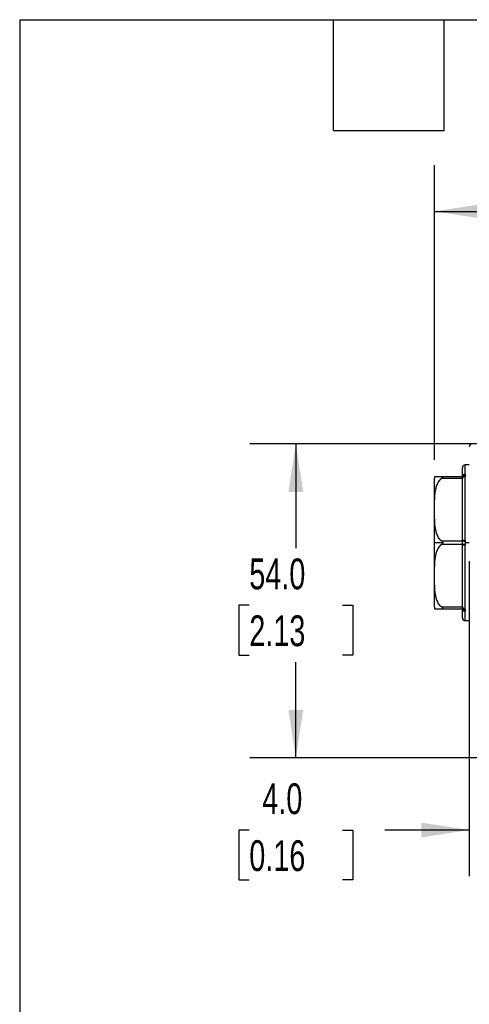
# Model space of a CAD drawing. Header units: millimetres. Extents: x 16 to 683, y 16 to 524.
# Tile 14 of 39: x 16 to 93, y 355 to 524. Entities that reach past the tile are written whole.
import ezdxf

# ---------------------------------------------------------------- set-up
doc = ezdxf.new("R2010")
doc.units = ezdxf.units.MM
doc.header["$LTSCALE"] = 2.5
doc.layers.add('DIMENSIONS', color=140, linetype='Continuous', lineweight=25)
doc.layers.add('TEXT', color=140, linetype='Continuous', lineweight=25)
doc.styles.add('SLDTEXTSTYLE0', font='TXT', dxfattribs={"width": 0.7})
doc.dimstyles.new('SLDDIMSTYLE1', dxfattribs={"dimtxt": 5.39502, "dimasz": 8.255, "dimexe": 0, "dimexo": 0.0625, "dimgap": 1.348755, "dimtad": 0, "dimtih": 1, "dimtoh": 1, "dimrnd": 1e-09, "dimzin": 4, "dimdsep": 46, "dimtxsty": 'SLDTEXTSTYLE0', "dimsah": 1, "dimcen": 0.09, "dimadec": 0, "dimazin": 1, "dimtfac": 1, "dimtofl": 0, "dimtmove": 0, "dimatfit": 3, "dimfxl": 0, "dimfrac": 2, "dimtolj": 1, "dimtzin": 12, "dimarcsym": 0})
doc.dimstyles.new('SLDDIMSTYLE3', dxfattribs={"dimtxt": 5.39502, "dimasz": 8.255, "dimexe": 0, "dimexo": 0.0625, "dimgap": 1.348755, "dimtad": 0, "dimtih": 1, "dimtoh": 1, "dimrnd": 1e-09, "dimzin": 4, "dimdsep": 46, "dimtxsty": 'SLDTEXTSTYLE0', "dimsah": 1, "dimcen": 0.09, "dimadec": 0, "dimazin": 1, "dimtfac": 1, "dimtmove": 0, "dimatfit": 0, "dimfxl": 0, "dimfrac": 2, "dimtolj": 1, "dimtzin": 12, "dimarcsym": 0})

# ---------------------------------------------------------------- blocks, each defined once
blk = doc.blocks.new('_D_20')
at = {"layer": 'DIMENSIONS'}
for p, q in [((87.23, 448.19), (87.23, 498.85)), ((202.23, 448.19), (202.23, 498.85)), ((87.23, 490.91), (130.08, 490.91)), ((137.39, 490.91), (135.57, 490.91)), ((135.57, 490.91), (135.57, 482.34)), ((153.42, 490.91), (155.23, 490.91)), ((155.23, 490.91), (155.23, 482.34)), ((202.23, 490.91), (160.73, 490.91)), ((135.57, 482.34), (137.39, 482.34)), ((155.23, 482.34), (153.42, 482.34))]:
    blk.add_line(p, q, dxfattribs=at)
for points in [[(87.23, 490.91), (95.49, 489.64), (95.49, 492.18)], [(202.23, 490.91), (193.98, 492.18), (193.98, 489.64)]]:
    blk.add_solid(points, dxfattribs=at)
at = {"layer": 'DIMENSIONS', "char_height": 5.292, "attachment_point": 1, "style": 'SLDTEXTSTYLE0'}
for s, insert in [('115.0', (135.14, 498.94)), ('4.53', (137.39, 489.16))]:
    blk.add_mtext(s, dxfattribs=dict(at, insert=insert))
blk = doc.blocks.new('_D_21')
at = {"layer": 'DIMENSIONS'}
for p, q in [((96.06, 450.91), (55.45, 450.91)), ((63.39, 450.91), (63.39, 432.96)), ((55.38, 423.17), (53.56, 423.17)), ((53.56, 423.17), (53.56, 414.6)), ((71.41, 423.17), (73.22, 423.17)), ((73.22, 423.17), (73.22, 414.6)), ((53.56, 414.6), (55.38, 414.6)), ((63.39, 396.91), (63.39, 413.39)), ((73.22, 414.6), (71.41, 414.6)), ((96.06, 396.91), (55.45, 396.91))]:
    blk.add_line(p, q, dxfattribs=at)
for points in [[(63.39, 450.91), (62.12, 442.66), (64.66, 442.66)], [(63.39, 396.91), (64.66, 405.17), (62.12, 405.17)]]:
    blk.add_solid(points, dxfattribs=at)
at = {"layer": 'DIMENSIONS', "char_height": 5.292, "attachment_point": 1, "style": 'SLDTEXTSTYLE0'}
for s, insert in [('54.0', (55.38, 431.2)), ('2.13', (55.38, 421.42))]:
    blk.add_mtext(s, dxfattribs=dict(at, insert=insert))
blk = doc.blocks.new('_D_22')
at = {"layer": 'DIMENSIONS'}
for p, q in [((93.23, 430.74), (93.23, 376.56)), ((97.23, 396.28), (97.23, 376.56)), ((55.38, 384.5), (53.56, 384.5)), ((53.56, 384.5), (53.56, 375.92)), ((71.41, 384.5), (73.22, 384.5)), ((73.22, 384.5), (73.22, 375.92)), ((93.23, 384.5), (78.72, 384.5)), ((97.23, 384.5), (113.11, 384.5)), ((53.56, 375.92), (55.38, 375.92)), ((73.22, 375.92), (71.41, 375.92))]:
    blk.add_line(p, q, dxfattribs=at)
for points in [[(93.23, 384.5), (84.98, 385.77), (84.98, 383.23)], [(97.23, 384.5), (105.49, 383.23), (105.49, 385.77)]]:
    blk.add_solid(points, dxfattribs=at)
at = {"layer": 'DIMENSIONS', "char_height": 5.292, "attachment_point": 1, "style": 'SLDTEXTSTYLE0'}
for s, insert in [('4.0', (57.62, 392.53)), ('0.16', (55.38, 382.74))]:
    blk.add_mtext(s, dxfattribs=dict(at, insert=insert))

msp = doc.modelspace()

# ---------------------------------------------------------------- linework, layer by layer
for p, q in [((93.232426, 447.310223), (92.532426, 447.310223)), ((92.532426, 445.700145), (92.532426, 447.310223)), ((92.083162, 445.401849), (92.031744, 445.255276)), ((92.032426, 445.260223), (88.49245, 445.260223)), ((88.49245, 445.010223), (92.032426, 445.010223)), ((92.032426, 445.010223), (92.032426, 444.894707)), ((92.532426, 434.289906), (92.532426, 445.320462)), ((88.681592, 433.910223), (87.232426, 433.910223)), ((92.032426, 434.160223), (88.49245, 434.160223)), ((88.49245, 433.660223), (92.032426, 433.660223)), ((92.032426, 434.275738), (92.032426, 434.160223)), ((92.032426, 433.660223), (92.032426, 433.544707)), ((93.232426, 433.910223), (92.515632, 433.910223)), ((92.532426, 422.499983), (92.532426, 433.53054)), ((92.032426, 422.810223), (88.49245, 422.810223)), ((88.49245, 422.560223), (92.032426, 422.560223)), ((92.031744, 422.565168), (92.083162, 422.418596)), ((92.032426, 422.925738), (92.032426, 422.810223)), ((92.532426, 420.510223), (92.532426, 422.1203)), ((92.532426, 420.510223), (93.232426, 420.510223))]:
    msp.add_line(p, q)
for centre, radius, start, end in [((93.732426, 450.410223), 0.5, 90, 180), ((92.532426, 446.810223), 0.5, 90, 180), ((92.504192, 445.228133), 0.472856, 86.57684834, 176.10869285), ((92.484014, 445.164668), 0.461587, 84.64929722, 168.05261157), ((92.521427, 444.901621), 0.500915, 89.35583683, 167.47848955), ((89.232426, 445.016074), 2, 172.96377412, 180), ((92.49806, 444.854348), 0.46738, 85.78325646, 175.04622459), ((92.407526, 429.867703), 4.423966, 88.38218155, 94.86384902), ((91.715105, 424.263569), 9.90174, 85.2964012, 88.16352477), ((91.715105, 443.556877), 9.90174, 271.83647523, 274.7035988), ((92.407526, 437.952742), 4.423966, 265.13615098, 271.61781845), ((89.232426, 422.804372), 2, 180, 187.02916275), ((92.49806, 422.966098), 0.46738, 184.95377541, 274.21674354), ((92.521427, 422.918824), 0.500915, 192.52151045, 270.64416317), ((92.484014, 422.655778), 0.461587, 191.94738843, 275.35070278), ((92.504192, 422.592313), 0.472856, 183.89130715, 273.42315166), ((92.532426, 421.010223), 0.5, 180, 270)]:
    msp.add_arc(centre, radius, start, end)
for points in [[(92.032426, 445.260223), (92.032426, 446.277542), (92.032426, 446.810223), (92.032426, 446.810223)], [(92.032426, 434.275738), (92.032426, 438.622024), (92.032426, 442.614871), (92.032426, 444.894707)], [(92.515632, 433.910223), (92.515631, 433.836293), (92.521952, 433.762409), (92.527058, 433.688484)], [(92.032426, 422.925738), (92.032426, 425.205575), (92.032426, 429.198422), (92.032426, 433.544707)], [(92.032426, 421.010223), (92.032426, 421.010223), (92.032426, 421.542903), (92.032426, 422.560223)]]:
    msp.add_open_spline(points, degree=3)
for points, knots in [([(92.527058, 445.624244), (92.52195, 445.588325), (92.515629, 445.551895), (92.515634, 445.477981), (92.521953, 445.440518), (92.527058, 445.402505)], [0, 0, 0, 0, 0.5, 0.5, 1, 1, 1, 1]), ([(92.532426, 445.700145), (92.532209, 445.687493), (92.531778, 445.662374), (92.528624, 445.636891), (92.527058, 445.624244)], [0, 0, 0, 0, 0.503699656, 1, 1, 1, 1]), ([(92.527058, 445.402505), (92.528624, 445.389043), (92.531778, 445.361919), (92.532209, 445.334349), (92.532426, 445.320462)], [0, 0, 0, 0, 0.496300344, 1, 1, 1, 1]), ([(87.232426, 433.910223), (87.232426, 436.855594), (87.232426, 439.680553), (87.232426, 443.845938), (87.232426, 445.016074), (87.232426, 445.016074)], [0, 0, 0, 0, 0.5, 0.5, 1, 1, 1, 1]), ([(88.49245, 434.160223), (88.277082, 434.313945), (88.115638, 434.506127), (87.847577, 434.925276), (87.747243, 435.145501), (87.584, 435.59778), (87.521666, 435.831147), (87.423617, 436.297409), (87.38761, 436.531208), (87.303752, 437.233842), (87.279321, 437.703877), (87.251032, 438.645003), (87.24737, 439.116103), (87.247399, 440.05868), (87.251095, 440.530318), (87.279565, 441.471863), (87.304156, 441.941971), (87.388311, 442.644102), (87.424426, 442.877629), (87.522609, 443.343019), (87.584789, 443.575238), (87.748016, 444.026693), (87.849999, 444.249261), (88.048814, 444.559677), (88.122562, 444.658981), (88.290786, 444.846032), (88.385743, 444.934059), (88.49245, 445.010223)], [0, 0, 0, 0, 0.0625, 0.0625, 0.125, 0.125, 0.1875, 0.1875, 0.25, 0.25, 0.375, 0.375, 0.5, 0.5, 0.625, 0.625, 0.75, 0.75, 0.8125, 0.8125, 0.875, 0.875, 0.9375, 0.9375, 0.96875, 0.96875, 1, 1, 1, 1]), ([(88.49245, 445.260223), (88.313603, 445.260223), (87.837386, 445.260223), (87.520228, 445.260223), (87.330643, 445.260223), (87.254548, 445.260223), (87.254728, 445.260223), (87.254839, 445.260223)], [0, 0, 0, 0, 0.1213513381, 0.3231223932, 0.5118410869, 0.7009496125, 1, 1, 1, 1]), ([(88.49245, 445.260223), (88.535346, 445.260223), (88.576908, 445.256837), (88.649745, 445.237749), (88.681738, 445.22081), (88.681519, 445.179154), (88.67309, 445.16319), (88.647649, 445.132028), (88.630945, 445.116496), (88.576563, 445.070495), (88.535215, 445.040747), (88.49245, 445.010223)], [0, 0, 0, 0, 0.25, 0.25, 0.5, 0.5, 0.625, 0.625, 0.75, 0.75, 1, 1, 1, 1]), ([(92.032426, 445.010223), (92.032426, 445.086373), (92.032427, 445.149578), (92.032426, 445.236755), (92.032426, 445.260223), (92.032426, 445.260223)], [0, 0, 0, 0, 0.5, 0.5, 1, 1, 1, 1]), ([(87.232426, 422.804372), (87.232426, 422.804372), (87.232426, 423.974508), (87.232426, 428.139892), (87.232426, 430.964851), (87.232426, 433.910223)], [0, 0, 0, 0, 0.5, 0.5, 1, 1, 1, 1]), ([(88.49245, 422.810223), (88.277082, 422.963945), (88.115638, 423.156127), (87.847577, 423.575276), (87.747243, 423.795501), (87.584, 424.24778), (87.521666, 424.481147), (87.423617, 424.947409), (87.38761, 425.181208), (87.303752, 425.883842), (87.279321, 426.353877), (87.251032, 427.295003), (87.24737, 427.766103), (87.247399, 428.70868), (87.251095, 429.180318), (87.279565, 430.121863), (87.304156, 430.591971), (87.388311, 431.294102), (87.424426, 431.527629), (87.522609, 431.993019), (87.584789, 432.225238), (87.748016, 432.676693), (87.849999, 432.899261), (88.048814, 433.209677), (88.122562, 433.308981), (88.290786, 433.496032), (88.385743, 433.584059), (88.49245, 433.660223)], [0, 0, 0, 0, 0.0625, 0.0625, 0.125, 0.125, 0.1875, 0.1875, 0.25, 0.25, 0.375, 0.375, 0.5, 0.5, 0.625, 0.625, 0.75, 0.75, 0.8125, 0.8125, 0.875, 0.875, 0.9375, 0.9375, 0.96875, 0.96875, 1, 1, 1, 1]), ([(88.49245, 434.160223), (88.535267, 434.129662), (88.576747, 434.096456), (88.649504, 434.015835), (88.681592, 433.966303), (88.681592, 433.910223)], [0, 0, 0, 0, 0.5, 0.5, 1, 1, 1, 1]), ([(88.681592, 433.910223), (88.681592, 433.853761), (88.649196, 433.804222), (88.576695, 433.723979), (88.535295, 433.690803), (88.49245, 433.660223)], [0, 0, 0, 0, 0.5, 0.5, 1, 1, 1, 1]), ([(92.032426, 433.660223), (92.032426, 433.736373), (92.032427, 433.822949), (92.032426, 433.99722), (92.032426, 434.084072), (92.032426, 434.160223)], [0, 0, 0, 0, 0.5, 0.5, 1, 1, 1, 1]), ([(92.527058, 434.131962), (92.523802, 434.085929), (92.51858, 434.012087), (92.516438, 433.93809), (92.515632, 433.910223)], [0, 0, 0, 0, 0.62339780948, 1, 1, 1, 1]), ([(92.532426, 434.289906), (92.532209, 434.263366), (92.531778, 434.210677), (92.528624, 434.158071), (92.527058, 434.131962)], [0, 0, 0, 0, 0.503699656, 1, 1, 1, 1]), ([(92.527058, 433.688484), (92.528624, 433.662375), (92.531778, 433.609768), (92.532209, 433.557079), (92.532426, 433.53054)], [0, 0, 0, 0, 0.496300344, 1, 1, 1, 1]), ([(87.25484, 422.560223), (87.252406, 422.560223), (87.24161, 422.560223), (87.276556, 422.560223), (87.426024, 422.560223), (87.796982, 422.560223), (88.170301, 422.560223), (88.429929, 422.560223), (88.49245, 422.560223)], [0, 0, 0, 0, 0.0845894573, 0.3753307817, 0.6679734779, 0.8390953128, 0.9612523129, 1, 1, 1, 1]), ([(88.49245, 422.810223), (88.535346, 422.779605), (88.576908, 422.749716), (88.649745, 422.687988), (88.681738, 422.65471), (88.681519, 422.613166), (88.67309, 422.601507), (88.647649, 422.584017), (88.630945, 422.577732), (88.576563, 422.563595), (88.535215, 422.560223), (88.49245, 422.560223)], [0, 0, 0, 0, 0.25, 0.25, 0.5, 0.5, 0.625, 0.625, 0.75, 0.75, 1, 1, 1, 1]), ([(92.032426, 422.560223), (92.032426, 422.560223), (92.032427, 422.583594), (92.032426, 422.670688), (92.032426, 422.734072), (92.032426, 422.810223)], [0, 0, 0, 0, 0.5, 0.5, 1, 1, 1, 1]), ([(92.527058, 422.417941), (92.524032, 422.394379), (92.519178, 422.356582), (92.514296, 422.305422), (92.519178, 422.254717), (92.524032, 422.218673), (92.527058, 422.196202)], [0, 0, 0, 0, 0.3116831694, 0.499999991, 0.6882853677, 1, 1, 1, 1]), ([(92.532426, 422.499983), (92.532209, 422.486096), (92.531778, 422.458526), (92.528624, 422.431402), (92.527058, 422.417941)], [0, 0, 0, 0, 0.503699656, 1, 1, 1, 1]), ([(92.527058, 422.196202), (92.528624, 422.183555), (92.531778, 422.158072), (92.532209, 422.132953), (92.532426, 422.1203)], [0, 0, 0, 0, 0.496300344, 1, 1, 1, 1])]:
    msp.add_open_spline(points, degree=3, knots=knots)
at = {"layer": 'TEXT'}
for p, q in [((15.875, 523.875), (682.625, 523.875)), ((15.875, 523.875), (15.875, 15.875)), ((69.85, 504.825), (69.85, 523.875)), ((88.9, 504.825), (88.9, 523.875)), ((69.85, 504.825), (88.9, 504.825))]:
    msp.add_line(p, q, dxfattribs=at)

# ---------------------------------------------------------------- dimensions: what is measured, and where the dimension line sits
at = {"layer": 'DIMENSIONS'}
for base, p1, p2, dimstyle, picture, middle in [((202.232426, 490.91352), (87.232426, 445.016074), (202.232426, 445.016074), 'SLDDIMSTYLE1', '_D_20', (145.401917, 490.91352)), ((93.232426, 384.495925), (97.232426, 399.452767), (93.232426, 433.910223), 'SLDDIMSTYLE3', '_D_22', (63.391178, 384.495925))]:
    dim = msp.add_linear_dim(base=base, p1=p1, p2=p2, dimstyle=dimstyle, dxfattribs=at)
    dim.commit()
    dim.dimension.update_dxf_attribs({"geometry": picture, "text_midpoint": middle, "dimtype": 160})
dim = msp.add_linear_dim(base=(63.391178, 396.910223), p1=(99.232426, 450.910223), p2=(99.232426, 396.910223), angle=90, dimstyle='SLDDIMSTYLE1', dxfattribs=at)
dim.commit()
dim.dimension.update_dxf_attribs({"geometry": '_D_21', "text_midpoint": (63.391178, 423.174373), "dimtype": 160})

doc.saveas('drawing.dxf')
